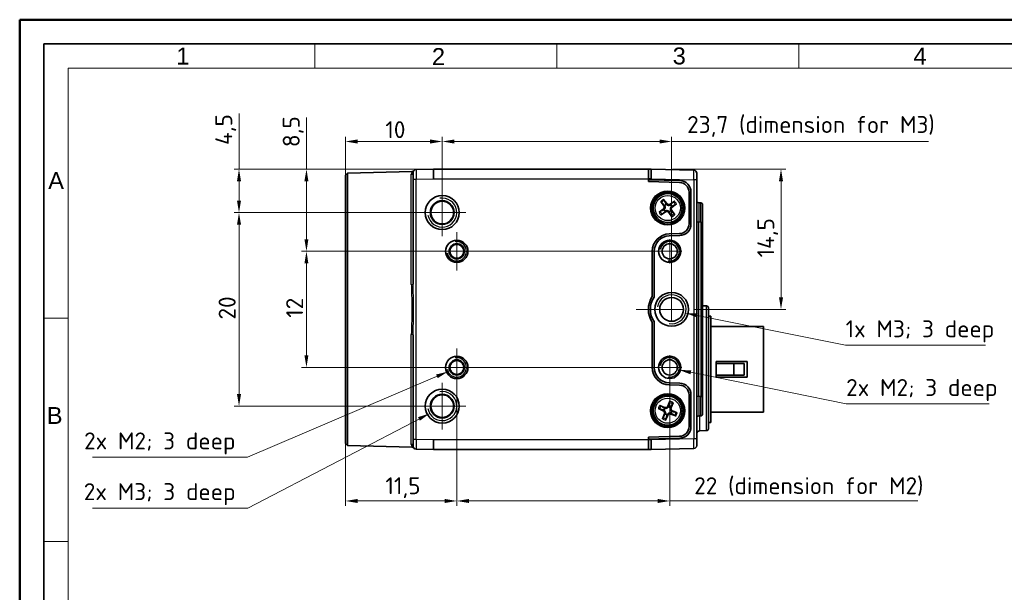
# Model space of a CAD drawing. Header units: millimetres. Extents: x 0 to 210, y 0 to 149.
# Tile 7 of 24: x 0 to 102, y 89 to 149. Entities that reach past the tile are written whole.
import ezdxf

# ---------------------------------------------------------------- set-up
doc = ezdxf.new("R2010")
doc.units = ezdxf.units.MM
doc.header["$LTSCALE"] = 0.5
doc.layers.get('0').update_dxf_attribs({"lineweight": 25})
for name, color, linetype, lineweight in [('001', 7, 'Continuous', 50), ('Bemaßung (ISO)', 7, 'Continuous', 18), ('Mittelpunktmarkierung (ISO)', 7, 'Continuous', 18), ('Sichtbar (ISO)', 7, 'Continuous', 35), ('Sichtbar schmal (ISO)', 7, 'Continuous', 25), ('Symbol (ISO)', 7, 'Continuous', 18)]:
    doc.layers.add(name, color=color, linetype=linetype, lineweight=lineweight)
doc.layers.add('Symbole(DIN)', color=3, linetype='Continuous', lineweight=25, true_color=0x00ff00)
doc.styles.add('Aktuell-DIN', font='arial.ttf')
doc.styles.add('Notiztext (DIN)', font='isocpeur.ttf')
doc.dimstyles.new('Standard (DIN)', dxfattribs={"dimscale": 0.5, "dimtxt": 3.5, "dimasz": 2.5, "dimexe": 1, "dimexo": 0, "dimgap": 0.7, "dimtad": 1, "dimtoh": 1, "dimrnd": 1e-08, "dimtxsty": 'Notiztext (DIN)', "dimcen": 0.09, "dimdle": 10, "dimclrd": 256, "dimclre": 256, "dimclrt": 256, "dimazin": 2, "dimtfac": 0.514286, "dimtdec": 4, "dimtmove": 0, "dimatfit": 3, "dimfxl": 1, "dimtolj": 1, "dimlwd": -1, "dimlwe": -1, "dimarcsym": 0})
doc.dimstyles.new('Standard (DIN)$7', dxfattribs={"dimscale": 0.5, "dimtxt": 3.5, "dimasz": 2.5, "dimexe": 1, "dimexo": 0, "dimgap": 0.7, "dimtad": 1, "dimtoh": 1, "dimrnd": 1e-08, "dimtxsty": 'Notiztext (DIN)', "dimcen": 0.09, "dimdle": 10, "dimclrd": 256, "dimclre": 256, "dimclrt": 256, "dimazin": 2, "dimtfac": 0.514286, "dimtdec": 4, "dimtmove": 0, "dimatfit": 3, "dimfxl": 1, "dimtolj": 1, "dimlwd": -1, "dimlwe": -1, "dimarcsym": 0})

# ---------------------------------------------------------------- blocks, each defined once
blk = doc.blocks.new('*D27')
at = {"layer": 'Bemaßung (ISO)', "transparency": 16777216}
for p, q in [((43.66, 128.56), (43.66, 136.41)), ((67.36, 119.81), (67.36, 136.41)), ((44.91, 135.91), (66.11, 135.91)), ((67.36, 135.91), (93.9, 135.91))]:
    blk.add_line(p, q, dxfattribs=at)
for points in [[(44.91, 136.12), (44.91, 135.7), (43.66, 135.91)], [(66.11, 136.12), (66.11, 135.7), (67.36, 135.91)]]:
    blk.add_solid(points, dxfattribs=at)
at = {"layer": 'Defpoints', "color": 0, "transparency": 16777216}
for p in [(67.36, 135.91), (43.66, 128.56), (67.36, 119.81)]:
    blk.add_point(p, dxfattribs=at)
at = {"layer": 'Bemaßung (ISO)', "transparency": 16777216, "insert": (68.96, 138.54), "char_height": 1.75, "attachment_point": 1, "style": 'Notiztext (DIN)'}
blk.add_mtext('\\A1;23,7{ (dimension for M3)}', dxfattribs=at)
blk = doc.blocks.new('*D28')
at = {"layer": 'Bemaßung (ISO)', "transparency": 16777216}
for p, q in [((22.66, 133.06), (22.66, 138.79)), ((42.76, 133.06), (22.16, 133.06)), ((22.66, 129.81), (22.66, 131.81)), ((43.66, 128.56), (22.16, 128.56))]:
    blk.add_line(p, q, dxfattribs=at)
for points in [[(22.45, 131.81), (22.87, 131.81), (22.66, 133.06)], [(22.45, 129.81), (22.87, 129.81), (22.66, 128.56)]]:
    blk.add_solid(points, dxfattribs=at)
at = {"layer": 'Defpoints', "color": 0, "transparency": 16777216}
for p in [(22.66, 133.06), (42.76, 133.06), (43.66, 128.56)]:
    blk.add_point(p, dxfattribs=at)
at = {"layer": 'Bemaßung (ISO)', "transparency": 16777216, "insert": (20.21, 135.55), "char_height": 1.75, "attachment_point": 1, "rotation": 90, "style": 'Notiztext (DIN)'}
blk.add_mtext('\\A1;4,5', dxfattribs=at)
blk = doc.blocks.new('*D29')
at = {"layer": 'Bemaßung (ISO)', "transparency": 16777216}
for p, q in [((43.66, 128.56), (22.16, 128.56)), ((22.66, 127.31), (22.66, 109.81)), ((43.66, 108.56), (22.16, 108.56))]:
    blk.add_line(p, q, dxfattribs=at)
for points in [[(22.45, 127.31), (22.87, 127.31), (22.66, 128.56)], [(22.45, 109.81), (22.87, 109.81), (22.66, 108.56)]]:
    blk.add_solid(points, dxfattribs=at)
at = {"layer": 'Defpoints', "color": 0, "transparency": 16777216}
for p in [(43.66, 128.56), (22.66, 108.56), (43.66, 108.56)]:
    blk.add_point(p, dxfattribs=at)
at = {"layer": 'Bemaßung (ISO)', "transparency": 16777216, "insert": (20.56, 117.51), "char_height": 1.75, "attachment_point": 1, "rotation": 90, "style": 'Notiztext (DIN)'}
blk.add_mtext('\\A1;20', dxfattribs=at)
blk = doc.blocks.new('*D30')
at = {"layer": 'Bemaßung (ISO)', "transparency": 16777216}
for p, q in [((64.11, 124.56), (29.13, 124.56)), ((29.63, 123.31), (29.63, 113.81)), ((65.36, 112.56), (29.13, 112.56))]:
    blk.add_line(p, q, dxfattribs=at)
for points in [[(29.42, 123.31), (29.83, 123.31), (29.63, 124.56)], [(29.42, 113.81), (29.83, 113.81), (29.63, 112.56)]]:
    blk.add_solid(points, dxfattribs=at)
at = {"layer": 'Defpoints', "color": 0, "transparency": 16777216}
for p in [(64.11, 124.56), (29.63, 112.56), (65.36, 112.56)]:
    blk.add_point(p, dxfattribs=at)
at = {"layer": 'Bemaßung (ISO)', "transparency": 16777216, "insert": (27.53, 117.69), "char_height": 1.75, "attachment_point": 1, "rotation": 90, "style": 'Notiztext (DIN)'}
blk.add_mtext('\\A1;12', dxfattribs=at)
blk = doc.blocks.new('*D31')
at = {"layer": 'Bemaßung (ISO)', "transparency": 16777216}
for p, q in [((29.63, 133.06), (29.63, 138.4)), ((42.76, 133.06), (29.13, 133.06)), ((29.63, 125.81), (29.63, 131.81)), ((45.16, 124.56), (29.13, 124.56))]:
    blk.add_line(p, q, dxfattribs=at)
for points in [[(29.42, 131.81), (29.83, 131.81), (29.63, 133.06)], [(29.42, 125.81), (29.83, 125.81), (29.63, 124.56)]]:
    blk.add_solid(points, dxfattribs=at)
at = {"layer": 'Defpoints', "color": 0, "transparency": 16777216}
for p in [(42.76, 133.06), (29.63, 124.56), (45.16, 124.56)]:
    blk.add_point(p, dxfattribs=at)
at = {"layer": 'Bemaßung (ISO)', "transparency": 16777216, "insert": (27.18, 135.33), "char_height": 1.75, "attachment_point": 1, "rotation": 90, "style": 'Notiztext (DIN)'}
blk.add_mtext('\\A1;8,5', dxfattribs=at)
blk = doc.blocks.new('*D32')
at = {"layer": 'Bemaßung (ISO)', "transparency": 16777216}
for p, q in [((33.66, 132.42), (33.66, 136.41)), ((43.66, 128.56), (43.66, 136.41)), ((42.41, 135.91), (34.91, 135.91))]:
    blk.add_line(p, q, dxfattribs=at)
for points in [[(34.91, 136.12), (34.91, 135.7), (33.66, 135.91)], [(42.41, 136.12), (42.41, 135.7), (43.66, 135.91)]]:
    blk.add_solid(points, dxfattribs=at)
at = {"layer": 'Defpoints', "color": 0, "transparency": 16777216}
for p in [(33.66, 135.91), (33.66, 132.42), (43.66, 128.56)]:
    blk.add_point(p, dxfattribs=at)
at = {"layer": 'Bemaßung (ISO)', "transparency": 16777216, "insert": (37.78, 138.01), "char_height": 1.75, "attachment_point": 1, "style": 'Notiztext (DIN)'}
blk.add_mtext('\\A1;10', dxfattribs=at)
blk = doc.blocks.new('*D33')
at = {"layer": 'Bemaßung (ISO)', "transparency": 16777216}
for p, q in [((67.46, 133.06), (79.16, 133.06)), ((78.66, 131.81), (78.66, 119.81)), ((69.66, 118.56), (79.16, 118.56))]:
    blk.add_line(p, q, dxfattribs=at)
for points in [[(78.45, 131.81), (78.87, 131.81), (78.66, 133.06)], [(78.45, 119.81), (78.87, 119.81), (78.66, 118.56)]]:
    blk.add_solid(points, dxfattribs=at)
at = {"layer": 'Defpoints', "color": 0, "transparency": 16777216}
for p in [(67.46, 133.06), (69.66, 118.56), (78.66, 118.56)]:
    blk.add_point(p, dxfattribs=at)
at = {"layer": 'Bemaßung (ISO)', "transparency": 16777216, "insert": (76.21, 123.93), "char_height": 1.75, "attachment_point": 1, "rotation": 90, "style": 'Notiztext (DIN)'}
blk.add_mtext('\\A1;14,5', dxfattribs=at)
blk = doc.blocks.new('*D34')
at = {"layer": 'Bemaßung (ISO)', "transparency": 16777216}
for p, q in [((45.16, 112.56), (45.16, 98.26)), ((33.66, 104.7), (33.66, 98.26)), ((34.91, 98.76), (43.91, 98.76))]:
    blk.add_line(p, q, dxfattribs=at)
for points in [[(34.91, 98.97), (34.91, 98.55), (33.66, 98.76)], [(43.91, 98.97), (43.91, 98.55), (45.16, 98.76)]]:
    blk.add_solid(points, dxfattribs=at)
at = {"layer": 'Defpoints', "color": 0, "transparency": 16777216}
for p in [(45.16, 112.56), (33.66, 104.7), (45.16, 98.76)]:
    blk.add_point(p, dxfattribs=at)
at = {"layer": 'Bemaßung (ISO)', "transparency": 16777216, "insert": (37.79, 101.21), "char_height": 1.75, "attachment_point": 1, "style": 'Notiztext (DIN)'}
blk.add_mtext('\\A1;11,5', dxfattribs=at)
blk = doc.blocks.new('*D35')
at = {"layer": 'Bemaßung (ISO)', "transparency": 16777216}
for p, q in [((45.16, 112.56), (45.16, 98.26)), ((67.16, 111.31), (67.16, 98.26)), ((46.41, 98.76), (65.91, 98.76)), ((67.16, 98.76), (92.79, 98.76))]:
    blk.add_line(p, q, dxfattribs=at)
for points in [[(46.41, 98.97), (46.41, 98.55), (45.16, 98.76)], [(65.91, 98.97), (65.91, 98.55), (67.16, 98.76)]]:
    blk.add_solid(points, dxfattribs=at)
at = {"layer": 'Defpoints', "color": 0, "transparency": 16777216}
for p in [(45.16, 112.56), (67.16, 111.31), (45.16, 98.76)]:
    blk.add_point(p, dxfattribs=at)
at = {"layer": 'Bemaßung (ISO)', "transparency": 16777216, "insert": (69.69, 101.21), "char_height": 1.75, "attachment_point": 1, "style": 'Notiztext (DIN)'}
blk.add_mtext('\\A1;22{ (dimension for M2)}', dxfattribs=at)
blk = doc.blocks.new('Ränder Basler-A3')
at = {"layer": '001'}
for p, q in [((0, 0), (0, 297)), ((0, 297), (420, 297))]:
    blk.add_line(p, q, dxfattribs=at)
at = {"layer": '001', "color": 7, "linetype": 'Continuous', "lineweight": 35}
for p, q in [((5, 292), (415, 292)), ((5, 5), (5, 292))]:
    blk.add_line(p, q, dxfattribs=at)
at = {"layer": '001', "color": 7, "linetype": 'Continuous', "lineweight": 18}
for p, q in [((61, 292), (61, 287)), ((111, 292), (111, 287)), ((161, 292), (161, 287)), ((10, 287), (410, 287)), ((10, 10), (10, 287)), ((10, 235.33), (5, 235.33)), ((10, 189.16), (5, 189.16))]:
    blk.add_line(p, q, dxfattribs=at)
at = {"layer": 'Symbole(DIN)', "color": 250, "true_color": 0x3f3f3f, "char_height": 3.5, "attachment_point": 4, "style": 'Aktuell-DIN'}
for s, insert in [('\\fArial|b0|i0;1', (32.36, 289.48)), ('\\fArial|b0|i0;2', (85.18, 289.38)), ('\\fArial|b0|i0;3', (134.93, 289.48)), ('\\fArial|b0|i0;4', (184.68, 289.48)), ('\\fArial|b0|i0;A', (5.89, 263.74)), ('\\fArial|b0|i0;B', (5.59, 215.19))]:
    blk.add_mtext(s, dxfattribs=dict(at, insert=insert))

msp = doc.modelspace()

# ---------------------------------------------------------------- linework, layer by layer
at = {"layer": 'Mittelpunktmarkierung (ISO)'}
for p, q in [((43.659, 130.985), (43.659, 126.139)), ((46.082, 128.562), (41.236, 128.562)), ((45.159, 126.532), (45.159, 122.591)), ((67.159, 125.812), (67.159, 123.312)), ((47.13, 124.562), (43.189, 124.562)), ((68.409, 124.562), (64.109, 124.562)), ((67.359, 119.812), (67.359, 117.312)), ((68.609, 118.562), (63.709, 118.562)), ((45.159, 114.532), (45.159, 110.591)), ((67.159, 113.812), (67.159, 111.312)), ((47.13, 112.562), (43.189, 112.562)), ((68.409, 112.562), (64.109, 112.562)), ((43.659, 110.985), (43.659, 106.139)), ((46.082, 108.562), (41.236, 108.562))]:
    msp.add_line(p, q, dxfattribs=at)
at = {"layer": 'Sichtbar (ISO)'}
for p, q in [((33.659, 132.424), (33.859, 132.629)), ((33.659, 104.7), (33.659, 132.424)), ((33.859, 132.629), (40.557, 132.804)), ((33.859, 132.629), (33.859, 104.495)), ((40.659, 132.014), (40.659, 132.715)), ((42.759, 133.062), (40.951, 133.015)), ((42.759, 133.062), (42.772, 132.062)), ((64.959, 133.062), (42.759, 133.062)), ((64.959, 133.062), (64.959, 132.062)), ((64.959, 133.054), (65.259, 133.054)), ((65.246, 132.054), (65.259, 133.054)), ((69.667, 132.939), (65.259, 133.054)), ((69.959, 132.639), (69.959, 131.938)), ((40.659, 132.014), (40.659, 121.183)), ((64.959, 131.762), (64.959, 132.062)), ((64.959, 131.962), (68.191, 131.877)), ((68.185, 131.677), (64.959, 131.762)), ((69.959, 105.185), (69.959, 131.938)), ((69.159, 127.389), (69.159, 130.678)), ((69.359, 130.678), (69.359, 127.389)), ((66.241, 129.719), (66.553, 129.274)), ((66.856, 129.494), (66.529, 129.928)), ((67.645, 129.752), (67.199, 129.44)), ((67.42, 129.136), (67.854, 129.463)), ((70.364, 129.567), (70.154, 129.573)), ((70.559, 129.367), (70.559, 127.562)), ((66.498, 128.931), (66.064, 128.604)), ((66.274, 128.315), (66.719, 128.627)), ((67.062, 128.572), (67.389, 128.138)), ((67.678, 128.348), (67.366, 128.793)), ((70.559, 109.562), (70.559, 127.562)), ((67.112, 126.361), (68.185, 126.389)), ((68.191, 126.189), (67.117, 126.161)), ((65.359, 119.889), (65.359, 124.562)), ((65.559, 124.562), (65.559, 119.827)), ((70.964, 118.926), (70.559, 118.937)), ((71.159, 118.726), (71.159, 106.227)), ((65.359, 112.562), (65.359, 117.235)), ((65.559, 117.297), (65.559, 112.562)), ((71.159, 117.857), (71.409, 117.857)), ((71.409, 117.857), (71.409, 106.857)), ((71.409, 116.782), (76.859, 116.782)), ((76.859, 116.782), (76.859, 107.932)), ((40.659, 115.941), (40.659, 105.109)), ((71.959, 113.157), (71.959, 111.557)), ((71.959, 113.157), (75.159, 113.157)), ((73.78, 112.957), (71.959, 112.957)), ((73.78, 112.957), (74.859, 112.957)), ((73.78, 111.757), (73.78, 112.957)), ((74.859, 112.957), (74.859, 111.757)), ((75.159, 111.557), (75.159, 113.157)), ((67.117, 110.962), (68.191, 110.934)), ((71.959, 111.757), (73.78, 111.757)), ((75.159, 111.557), (71.959, 111.557)), ((74.859, 111.757), (73.78, 111.757)), ((68.185, 110.734), (67.112, 110.763)), ((67.18, 109.058), (66.957, 108.563)), ((67.303, 108.415), (67.508, 108.918)), ((69.159, 106.446), (69.159, 109.735)), ((69.359, 109.735), (69.359, 106.446)), ((70.559, 109.562), (70.559, 107.757)), ((65.991, 108.311), (66.487, 108.089)), ((66.635, 108.434), (66.132, 108.639)), ((67.927, 107.869), (67.432, 108.092)), ((71.409, 107.932), (76.859, 107.932)), ((66.616, 107.766), (66.41, 107.263)), ((66.738, 107.123), (66.961, 107.618)), ((67.284, 107.747), (67.787, 107.542)), ((70.364, 107.557), (70.154, 107.551)), ((71.159, 106.857), (71.409, 106.857)), ((70.964, 106.028), (70.251, 106.009)), ((40.659, 104.409), (40.659, 105.109)), ((42.759, 104.062), (42.772, 105.062)), ((64.959, 105.362), (68.185, 105.446)), ((64.959, 105.062), (64.959, 105.362)), ((68.191, 105.247), (64.959, 105.162)), ((64.959, 105.062), (64.959, 104.062)), ((65.259, 104.07), (65.246, 105.07)), ((69.959, 105.185), (69.959, 104.485)), ((33.659, 104.7), (33.859, 104.495)), ((33.859, 104.495), (40.557, 104.32)), ((40.951, 104.109), (42.759, 104.062)), ((42.759, 104.062), (64.959, 104.062)), ((64.959, 104.07), (65.259, 104.07)), ((65.259, 104.07), (69.667, 104.185))]:
    msp.add_line(p, q, dxfattribs=at)
for centre, radius in [((43.659, 128.562), 1.756), ((66.959, 129.033), 1.65), ((66.959, 129.033), 1.5), ((43.659, 128.562), 1.229), ((43.659, 128.562), 1.181), ((43.659, 128.562), 1.173), ((45.159, 124.562), 1.154), ((45.159, 124.562), 0.784), ((45.159, 124.562), 0.729), ((45.159, 124.562), 0.72), ((67.159, 124.562), 1.15), ((67.159, 124.562), 0.784), ((67.359, 118.562), 1.75), ((67.359, 118.562), 1.23), ((45.159, 112.562), 1.154), ((45.159, 112.562), 0.784), ((45.159, 112.562), 0.729), ((45.159, 112.562), 0.72), ((67.159, 112.562), 1.15), ((67.159, 112.562), 0.784), ((43.659, 108.562), 1.756), ((43.659, 108.562), 1.229), ((43.659, 108.562), 1.181), ((43.659, 108.562), 1.173), ((66.959, 108.09), 1.65), ((66.959, 108.09), 1.5)]:
    msp.add_circle(centre, radius, dxfattribs=at)
for centre, radius, start, end in [((40.552, 133.004), 0.2, 271.5, 324.62028), ((40.959, 132.715), 0.3, 91.5, 180), ((69.659, 132.639), 0.3, 0, 88.5), ((68.159, 130.678), 1, 0, 88.5), ((68.159, 130.678), 1.2, 0, 88.5), ((66.348, 129.13), 0.25, 307.00233, 35.00233), ((66.959, 129.033), 0.405, 111.1021, 140.90255), ((67.056, 129.645), 0.25, 217.00233, 305.00233), ((66.959, 129.033), 0.405, 21.1021, 50.90255), ((70.159, 129.772), 0.2, 180, 268.5), ((70.359, 129.367), 0.2, 0, 88.5), ((66.959, 129.033), 0.405, 201.1021, 230.90255), ((66.862, 128.422), 0.25, 37.00233, 125.00233), ((66.959, 129.033), 0.405, 291.1021, 320.90255), ((67.571, 128.937), 0.25, 127.00233, 215.00233), ((68.159, 127.389), 1, 271.5, 0), ((68.159, 127.389), 1.2, 271.5, 0), ((67.159, 124.562), 1.8, 91.5, 180), ((67.159, 124.562), 1.6, 91.5, 180), ((67.359, 118.562), 2.4, 146.44269, 213.55731), ((67.359, 118.562), 2.2, 144.9032, 215.0968), ((70.959, 118.726), 0.2, 0, 88.5), ((67.159, 112.562), 1.8, 180, 268.5), ((67.159, 112.562), 1.6, 180, 268.5), ((68.159, 109.735), 1.2, 0, 88.5), ((68.159, 109.735), 1, 0, 88.5), ((66.384, 107.861), 0.25, 337.7885, 65.7885), ((66.959, 108.09), 0.405, 141.88828, 171.68873), ((66.729, 108.665), 0.25, 247.7885, 335.7885), ((66.959, 108.09), 0.405, 51.88828, 81.68873), ((66.959, 108.09), 0.405, 321.88828, 351.68873), ((67.534, 108.32), 0.25, 157.7885, 245.7885), ((66.959, 108.09), 0.405, 231.88828, 261.68873), ((67.189, 107.516), 0.25, 67.7885, 155.7885), ((70.159, 107.351), 0.2, 91.5, 180), ((70.359, 107.757), 0.2, 271.5, 0), ((68.159, 106.446), 1, 271.5, 0), ((68.159, 106.446), 1.2, 271.5, 0), ((70.259, 105.709), 0.3, 91.5, 180), ((70.959, 106.227), 0.2, 271.5, 0), ((40.552, 104.12), 0.2, 35.37972, 88.5), ((40.959, 104.409), 0.3, 180, 268.5), ((69.659, 104.485), 0.3, 271.5, 0)]:
    msp.add_arc(centre, radius, start, end, dxfattribs=at)
for points, knots in [([(66.325, 129.612), (66.32, 129.617), (66.313, 129.624), (66.297, 129.643), (66.286, 129.657), (66.265, 129.685), (66.252, 129.703), (66.241, 129.719)], [0.051463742, 0.051463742, 0.051463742, 0.051463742, 0.055957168, 0.055957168, 0.061561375, 0.061561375, 0.067258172, 0.067258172, 0.067258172, 0.067258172]), ([(66.529, 129.928), (66.541, 129.913), (66.554, 129.895), (66.574, 129.867), (66.584, 129.851), (66.597, 129.831), (66.602, 129.822), (66.605, 129.816)], [0.022558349, 0.022558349, 0.022558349, 0.022558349, 0.028255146, 0.028255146, 0.033859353, 0.033859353, 0.038352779, 0.038352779, 0.038352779, 0.038352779]), ([(66.645, 129.289), (66.657, 129.269), (66.666, 129.248), (66.681, 129.205), (66.686, 129.18), (66.691, 129.128), (66.69, 129.101), (66.682, 129.052), (66.675, 129.026), (66.654, 128.978), (66.641, 128.956), (66.614, 128.92), (66.599, 128.903), (66.581, 128.888)], [0.153516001, 0.153516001, 0.153516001, 0.153516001, 0.16064868, 0.16064868, 0.168176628, 0.168176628, 0.175704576, 0.175704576, 0.183232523, 0.183232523, 0.190760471, 0.190760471, 0.197893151, 0.197893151, 0.197893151, 0.197893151]), ([(67.215, 129.348), (67.195, 129.336), (67.174, 129.326), (67.131, 129.312), (67.106, 129.306), (67.054, 129.301), (67.027, 129.302), (66.978, 129.31), (66.952, 129.318), (66.904, 129.338), (66.882, 129.352), (66.846, 129.378), (66.829, 129.394), (66.813, 129.411)], [0.153516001, 0.153516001, 0.153516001, 0.153516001, 0.16064868, 0.16064868, 0.168176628, 0.168176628, 0.175704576, 0.175704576, 0.183232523, 0.183232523, 0.190760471, 0.190760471, 0.197893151, 0.197893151, 0.197893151, 0.197893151]), ([(67.538, 129.668), (67.543, 129.673), (67.55, 129.68), (67.568, 129.695), (67.583, 129.707), (67.611, 129.728), (67.629, 129.741), (67.645, 129.752)], [0.051463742, 0.051463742, 0.051463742, 0.051463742, 0.055957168, 0.055957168, 0.061561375, 0.061561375, 0.067258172, 0.067258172, 0.067258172, 0.067258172]), ([(67.854, 129.463), (67.839, 129.452), (67.821, 129.439), (67.792, 129.419), (67.777, 129.408), (67.757, 129.396), (67.748, 129.391), (67.741, 129.387)], [0.022558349, 0.022558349, 0.022558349, 0.022558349, 0.028255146, 0.028255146, 0.033859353, 0.033859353, 0.038352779, 0.038352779, 0.038352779, 0.038352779]), ([(66.064, 128.604), (66.079, 128.615), (66.098, 128.628), (66.126, 128.648), (66.142, 128.658), (66.162, 128.671), (66.171, 128.676), (66.177, 128.679)], [0.022558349, 0.022558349, 0.022558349, 0.022558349, 0.028255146, 0.028255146, 0.033859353, 0.033859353, 0.038352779, 0.038352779, 0.038352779, 0.038352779]), ([(66.381, 128.399), (66.376, 128.394), (66.368, 128.387), (66.35, 128.372), (66.335, 128.36), (66.308, 128.339), (66.289, 128.326), (66.274, 128.315)], [0.051463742, 0.051463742, 0.051463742, 0.051463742, 0.055957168, 0.055957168, 0.061561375, 0.061561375, 0.067258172, 0.067258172, 0.067258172, 0.067258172]), ([(66.704, 128.719), (66.724, 128.731), (66.745, 128.74), (66.787, 128.755), (66.812, 128.761), (66.864, 128.765), (66.891, 128.764), (66.941, 128.757), (66.967, 128.749), (67.015, 128.728), (67.037, 128.715), (67.073, 128.688), (67.09, 128.673), (67.105, 128.656)], [0.153516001, 0.153516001, 0.153516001, 0.153516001, 0.16064868, 0.16064868, 0.168176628, 0.168176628, 0.175704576, 0.175704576, 0.183232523, 0.183232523, 0.190760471, 0.190760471, 0.197893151, 0.197893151, 0.197893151, 0.197893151]), ([(67.274, 128.778), (67.262, 128.798), (67.252, 128.819), (67.238, 128.861), (67.232, 128.886), (67.227, 128.938), (67.228, 128.965), (67.236, 129.015), (67.243, 129.041), (67.264, 129.089), (67.277, 129.111), (67.304, 129.147), (67.32, 129.164), (67.337, 129.179)], [0.153516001, 0.153516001, 0.153516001, 0.153516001, 0.16064868, 0.16064868, 0.168176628, 0.168176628, 0.175704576, 0.175704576, 0.183232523, 0.183232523, 0.190760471, 0.190760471, 0.197893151, 0.197893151, 0.197893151, 0.197893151]), ([(67.389, 128.138), (67.378, 128.154), (67.364, 128.172), (67.345, 128.2), (67.334, 128.216), (67.322, 128.236), (67.316, 128.245), (67.313, 128.251)], [0.022558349, 0.022558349, 0.022558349, 0.022558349, 0.028255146, 0.028255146, 0.033859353, 0.033859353, 0.038352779, 0.038352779, 0.038352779, 0.038352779]), ([(67.594, 128.455), (67.599, 128.45), (67.606, 128.442), (67.621, 128.424), (67.633, 128.41), (67.654, 128.382), (67.667, 128.364), (67.678, 128.348)], [0.051463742, 0.051463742, 0.051463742, 0.051463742, 0.055957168, 0.055957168, 0.061561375, 0.061561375, 0.067258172, 0.067258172, 0.067258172, 0.067258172]), ([(67.131, 108.932), (67.133, 108.938), (67.136, 108.948), (67.144, 108.971), (67.151, 108.988), (67.164, 109.02), (67.172, 109.041), (67.18, 109.058)], [0.051463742, 0.051463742, 0.051463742, 0.051463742, 0.055957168, 0.055957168, 0.061561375, 0.061561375, 0.067258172, 0.067258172, 0.067258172, 0.067258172]), ([(67.508, 108.918), (67.501, 108.9), (67.492, 108.88), (67.478, 108.848), (67.47, 108.831), (67.459, 108.81), (67.454, 108.801), (67.45, 108.795)], [0.022558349, 0.022558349, 0.022558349, 0.022558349, 0.028255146, 0.028255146, 0.033859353, 0.033859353, 0.038352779, 0.038352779, 0.038352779, 0.038352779]), ([(66.118, 108.262), (66.111, 108.264), (66.101, 108.267), (66.079, 108.275), (66.061, 108.282), (66.029, 108.295), (66.009, 108.304), (65.991, 108.311)], [0.051463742, 0.051463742, 0.051463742, 0.051463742, 0.055957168, 0.055957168, 0.061561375, 0.061561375, 0.067258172, 0.067258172, 0.067258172, 0.067258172]), ([(66.132, 108.639), (66.149, 108.632), (66.17, 108.623), (66.202, 108.609), (66.219, 108.601), (66.24, 108.59), (66.249, 108.585), (66.255, 108.581)], [0.022558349, 0.022558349, 0.022558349, 0.022558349, 0.028255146, 0.028255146, 0.033859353, 0.033859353, 0.038352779, 0.038352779, 0.038352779, 0.038352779]), ([(66.558, 108.149), (66.579, 108.138), (66.598, 108.125), (66.632, 108.096), (66.65, 108.077), (66.68, 108.035), (66.693, 108.011), (66.712, 107.965), (66.719, 107.939), (66.726, 107.887), (66.726, 107.861), (66.721, 107.816), (66.716, 107.794), (66.709, 107.772)], [0.153516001, 0.153516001, 0.153516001, 0.153516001, 0.16064868, 0.16064868, 0.168176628, 0.168176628, 0.175704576, 0.175704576, 0.183232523, 0.183232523, 0.190760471, 0.190760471, 0.197893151, 0.197893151, 0.197893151, 0.197893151]), ([(67.018, 108.491), (67.007, 108.471), (66.994, 108.452), (66.964, 108.418), (66.946, 108.4), (66.904, 108.369), (66.88, 108.356), (66.833, 108.338), (66.807, 108.331), (66.756, 108.324), (66.73, 108.324), (66.685, 108.329), (66.662, 108.333), (66.641, 108.34)], [0.153516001, 0.153516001, 0.153516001, 0.153516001, 0.16064868, 0.16064868, 0.168176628, 0.168176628, 0.175704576, 0.175704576, 0.183232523, 0.183232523, 0.190760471, 0.190760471, 0.197893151, 0.197893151, 0.197893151, 0.197893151]), ([(66.901, 107.69), (66.912, 107.71), (66.925, 107.729), (66.954, 107.763), (66.973, 107.781), (67.015, 107.812), (67.038, 107.825), (67.085, 107.843), (67.111, 107.85), (67.163, 107.857), (67.189, 107.857), (67.233, 107.852), (67.256, 107.848), (67.278, 107.84)], [0.153516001, 0.153516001, 0.153516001, 0.153516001, 0.16064868, 0.16064868, 0.168176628, 0.168176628, 0.175704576, 0.175704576, 0.183232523, 0.183232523, 0.190760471, 0.190760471, 0.197893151, 0.197893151, 0.197893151, 0.197893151]), ([(67.36, 108.032), (67.34, 108.043), (67.321, 108.056), (67.287, 108.085), (67.269, 108.104), (67.238, 108.146), (67.225, 108.17), (67.206, 108.216), (67.2, 108.242), (67.193, 108.294), (67.193, 108.32), (67.198, 108.365), (67.202, 108.387), (67.209, 108.409)], [0.153516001, 0.153516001, 0.153516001, 0.153516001, 0.16064868, 0.16064868, 0.168176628, 0.168176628, 0.175704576, 0.175704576, 0.183232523, 0.183232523, 0.190760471, 0.190760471, 0.197893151, 0.197893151, 0.197893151, 0.197893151]), ([(67.8, 107.918), (67.807, 107.917), (67.817, 107.914), (67.84, 107.906), (67.857, 107.899), (67.889, 107.886), (67.91, 107.877), (67.927, 107.869)], [0.051463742, 0.051463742, 0.051463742, 0.051463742, 0.055957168, 0.055957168, 0.061561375, 0.061561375, 0.067258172, 0.067258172, 0.067258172, 0.067258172]), ([(66.41, 107.263), (66.418, 107.281), (66.426, 107.301), (66.441, 107.333), (66.449, 107.35), (66.46, 107.371), (66.465, 107.38), (66.468, 107.386)], [0.022558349, 0.022558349, 0.022558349, 0.022558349, 0.028255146, 0.028255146, 0.033859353, 0.033859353, 0.038352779, 0.038352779, 0.038352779, 0.038352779]), ([(66.787, 107.249), (66.786, 107.242), (66.782, 107.233), (66.775, 107.21), (66.768, 107.193), (66.755, 107.16), (66.746, 107.14), (66.738, 107.123)], [0.051463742, 0.051463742, 0.051463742, 0.051463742, 0.055957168, 0.055957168, 0.061561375, 0.061561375, 0.067258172, 0.067258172, 0.067258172, 0.067258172]), ([(67.787, 107.542), (67.769, 107.549), (67.748, 107.558), (67.717, 107.572), (67.7, 107.58), (67.679, 107.591), (67.67, 107.596), (67.664, 107.6)], [0.022558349, 0.022558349, 0.022558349, 0.022558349, 0.028255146, 0.028255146, 0.033859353, 0.033859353, 0.038352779, 0.038352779, 0.038352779, 0.038352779])]:
    msp.add_open_spline(points, degree=3, knots=knots, dxfattribs=at)
for points, weights in [([(66.325, 129.612), (66.518, 129.419), (66.618, 129.319)], [1.00901411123, 1.06990208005, 1.01764658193]), ([(66.793, 129.446), (66.729, 129.572), (66.605, 129.816)], [1.01764658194, 1.06990208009, 1.00901411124]), ([(67.538, 129.668), (67.345, 129.474), (67.245, 129.375)], [1.00901411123, 1.06990208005, 1.01764658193]), ([(67.372, 129.2), (67.498, 129.264), (67.741, 129.387)], [1.01723264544, 1.06967031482, 1.00898742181]), ([(66.546, 128.867), (66.421, 128.803), (66.177, 128.679)], [1.01764658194, 1.06990208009, 1.00901411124]), ([(66.381, 128.399), (66.574, 128.592), (66.673, 128.692)], [1.00901411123, 1.06990208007, 1.01764658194]), ([(67.126, 128.62), (67.19, 128.495), (67.313, 128.251)], [1.01764658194, 1.06990208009, 1.00901411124]), ([(67.594, 128.455), (67.4, 128.648), (67.301, 128.747)], [1.00898742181, 1.06967031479, 1.01723264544]), ([(67.131, 108.932), (67.065, 108.667), (67.03, 108.53)], [1.00901411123, 1.06990208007, 1.01764658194]), ([(66.118, 108.262), (66.383, 108.196), (66.52, 108.161)], [1.00898742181, 1.06967031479, 1.01723264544]), ([(66.605, 108.36), (66.486, 108.435), (66.255, 108.581)], [1.01764658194, 1.06990208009, 1.00901411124]), ([(67.229, 108.445), (67.304, 108.564), (67.45, 108.795)], [1.01764658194, 1.06990208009, 1.00901411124]), ([(67.8, 107.918), (67.535, 107.985), (67.399, 108.019)], [1.00901411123, 1.06990208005, 1.01764658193]), ([(66.69, 107.736), (66.614, 107.617), (66.468, 107.386)], [1.01723264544, 1.06967031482, 1.00898742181]), ([(66.787, 107.249), (66.854, 107.514), (66.888, 107.651)], [1.00901411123, 1.06990208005, 1.01764658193]), ([(67.314, 107.821), (67.433, 107.746), (67.664, 107.6)], [1.01764658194, 1.06990208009, 1.00901411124])]:
    msp.add_rational_spline(points, weights, degree=2, dxfattribs=at)
for points in [[(66.618, 129.319), (66.627, 129.31), (66.636, 129.3), (66.645, 129.289)], [(66.813, 129.411), (66.806, 129.423), (66.799, 129.435), (66.793, 129.446)], [(67.245, 129.375), (67.236, 129.365), (67.226, 129.356), (67.215, 129.348)], [(67.337, 129.179), (67.349, 129.187), (67.36, 129.194), (67.372, 129.2)], [(66.581, 128.888), (66.57, 128.88), (66.558, 128.873), (66.546, 128.867)], [(66.673, 128.692), (66.683, 128.701), (66.693, 128.71), (66.704, 128.719)], [(67.105, 128.656), (67.113, 128.644), (67.12, 128.632), (67.126, 128.62)], [(67.301, 128.747), (67.291, 128.757), (67.282, 128.767), (67.274, 128.778)], [(66.52, 108.161), (66.532, 108.158), (66.545, 108.154), (66.558, 108.149)], [(66.641, 108.34), (66.628, 108.346), (66.616, 108.353), (66.605, 108.36)], [(67.03, 108.53), (67.027, 108.517), (67.023, 108.504), (67.018, 108.491)], [(67.209, 108.409), (67.215, 108.422), (67.222, 108.434), (67.229, 108.445)], [(67.278, 107.84), (67.291, 107.835), (67.303, 107.828), (67.314, 107.821)], [(67.399, 108.019), (67.386, 108.023), (67.373, 108.027), (67.36, 108.032)], [(66.709, 107.772), (66.703, 107.759), (66.697, 107.747), (66.69, 107.736)], [(66.888, 107.651), (66.892, 107.664), (66.896, 107.677), (66.901, 107.69)]]:
    msp.add_open_spline(points, degree=3, dxfattribs=at)
at = {"layer": 'Sichtbar schmal (ISO)'}
for p, q in [((40.464, 121.146), (40.464, 132.519)), ((40.951, 133.015), (40.959, 132.014)), ((69.659, 131.938), (69.667, 132.939)), ((40.659, 132.014), (40.959, 132.014)), ((40.959, 132.014), (42.772, 132.062)), ((40.959, 105.109), (40.959, 132.014)), ((42.772, 132.062), (64.959, 132.062)), ((65.246, 132.054), (64.959, 132.054)), ((65.246, 132.054), (69.659, 131.938)), ((69.959, 131.938), (69.659, 131.938)), ((69.659, 131.938), (69.659, 105.185)), ((66.553, 129.274), (66.618, 129.319)), ((66.856, 129.494), (66.793, 129.446)), ((67.199, 129.44), (67.245, 129.375)), ((67.42, 129.136), (67.372, 129.2)), ((70.154, 129.573), (70.154, 127.562)), ((70.364, 127.562), (70.364, 129.567)), ((66.498, 128.931), (66.546, 128.867)), ((66.719, 128.627), (66.673, 128.692)), ((67.062, 128.572), (67.126, 128.62)), ((67.366, 128.793), (67.301, 128.747)), ((70.154, 127.562), (69.959, 127.562)), ((70.154, 109.562), (70.154, 127.562)), ((70.364, 127.562), (70.154, 127.562)), ((70.364, 127.562), (70.559, 127.562)), ((70.364, 127.562), (70.364, 109.562)), ((70.964, 106.028), (70.964, 118.926)), ((40.464, 104.605), (40.464, 115.977)), ((70.154, 109.562), (69.959, 109.562)), ((70.154, 109.562), (70.154, 107.551)), ((70.364, 109.562), (70.154, 109.562)), ((70.364, 109.562), (70.559, 109.562)), ((70.364, 107.557), (70.364, 109.562)), ((66.487, 108.089), (66.52, 108.161)), ((66.635, 108.434), (66.605, 108.36)), ((66.957, 108.563), (67.03, 108.53)), ((67.303, 108.415), (67.229, 108.445)), ((67.432, 108.092), (67.399, 108.019)), ((66.616, 107.766), (66.69, 107.736)), ((66.961, 107.618), (66.888, 107.651)), ((67.284, 107.747), (67.314, 107.821)), ((70.251, 107.554), (70.251, 106.009)), ((40.959, 105.109), (40.659, 105.109)), ((40.959, 105.109), (40.951, 104.109)), ((42.772, 105.062), (40.959, 105.109)), ((64.959, 105.062), (42.772, 105.062)), ((65.246, 105.07), (64.959, 105.07)), ((69.659, 105.185), (65.246, 105.07)), ((69.959, 105.185), (69.659, 105.185)), ((69.667, 104.185), (69.659, 105.185))]:
    msp.add_line(p, q, dxfattribs=at)
for centre, radius in [((66.959, 129.033), 1.771), ((66.959, 129.033), 1.671), ((66.959, 129.033), 1.3), ((66.959, 108.09), 1.771), ((66.959, 108.09), 1.671), ((66.959, 108.09), 1.3)]:
    msp.add_circle(centre, radius, dxfattribs=at)
for centre, radius, start, end in [((43.659, 128.562), 1.5, 190, 100), ((66.959, 129.033), 0.993, 115.65391, 136.35074), ((66.959, 129.033), 0.859, 114.34757, 137.65708), ((66.959, 129.033), 0.859, 24.34757, 47.65708), ((66.959, 129.033), 0.993, 25.65391, 46.35074), ((66.959, 129.033), 0.993, 205.65391, 226.35074), ((66.959, 129.033), 0.859, 204.34757, 227.65708), ((66.959, 129.033), 0.859, 294.34757, 317.65708), ((66.959, 129.033), 0.993, 295.65391, 316.35074), ((45.159, 124.562), 1, 190, 100), ((67.159, 124.562), 1, 260, 170), ((67.359, 118.562), 1.5, 260, 170), ((45.159, 112.562), 1, 190, 100), ((67.159, 112.562), 1, 260, 170), ((43.659, 108.562), 1.5, 190, 100), ((66.959, 108.09), 0.859, 55.13375, 78.44326), ((66.959, 108.09), 0.993, 56.44009, 77.13692), ((66.959, 108.09), 0.993, 146.44009, 167.13692), ((66.959, 108.09), 0.859, 145.13375, 168.44326), ((66.959, 108.09), 0.859, 325.13375, 348.44326), ((66.959, 108.09), 0.993, 326.44009, 347.13692), ((66.959, 108.09), 0.993, 236.44009, 257.13692), ((66.959, 108.09), 0.859, 235.13375, 258.44326)]:
    msp.add_arc(centre, radius, start, end, dxfattribs=at)
for centre, ratio, start_param, end_param in [((40.459, 132.715), 0.980119, 4.7385689, 6.2831853), ((40.459, 121.183), 0.1815033, 4.7385689, 6.2831853), ((40.459, 115.941), 0.1815033, 0, 1.5446164), ((40.459, 104.409), 0.980119, 0, 1.5446164)]:
    msp.add_ellipse(centre, major_axis=(0.2, 0), ratio=ratio, start_param=start_param, end_param=end_param, dxfattribs=at)
for points, knots in [([(40.555, 132.804), (40.555, 132.804), (40.548, 132.792), (40.518, 132.742), (40.496, 132.7), (40.471, 132.607), (40.464, 132.566), (40.464, 132.519)], [-0.28848364, -0.28848364, -0.28848364, -0.28848364, -0.18753622, -0.18753622, -0.07212932, -0.07212932, 0, 0, 0, 0]), ([(40.464, 121.146), (40.464, 120.933), (40.469, 120.72), (40.486, 120.161), (40.501, 119.817), (40.528, 118.918), (40.531, 118.362), (40.499, 117.194), (40.464, 116.582), (40.464, 115.977)], [-0.52716057, -0.52716057, -0.52716057, -0.52716057, -0.4612655, -0.4612655, -0.35583338, -0.35583338, -0.187142, -0.187142, 0, 0, 0, 0]), ([(40.659, 115.941), (40.659, 116.554), (40.68, 117.175), (40.699, 118.359), (40.698, 118.923), (40.681, 119.834), (40.672, 120.184), (40.662, 120.75), (40.659, 120.967), (40.659, 121.183)], [0, 0, 0, 0, 0.187142, 0.187142, 0.35583338, 0.35583338, 0.4612655, 0.4612655, 0.52716057, 0.52716057, 0.52716057, 0.52716057]), ([(40.464, 104.605), (40.464, 104.558), (40.471, 104.517), (40.496, 104.424), (40.518, 104.382), (40.548, 104.331), (40.555, 104.32), (40.555, 104.32)], [-0.57703452, -0.57703452, -0.57703452, -0.57703452, -0.50490521, -0.50490521, -0.3894983, -0.3894983, -0.28855088, -0.28855088, -0.28855088, -0.28855088])]:
    msp.add_open_spline(points, degree=3, knots=knots, dxfattribs=at)

# ---------------------------------------------------------------- block references
at = {"xscale": 0.5, "yscale": 0.5, "zscale": 0.5}
msp.add_blockref('Ränder Basler-A3', (0, 0), dxfattribs=at)

# ---------------------------------------------------------------- texts
at = {"layer": 'Symbol (ISO)', "char_height": 1.75, "line_spacing_factor": 0.6125, "style": 'Notiztext (DIN)'}
for s, insert, width, attachment_point in [('{1x M3; 3 deep}', (85.338, 115.15), 14.92865, 7), ('{2x M2; 3 deep}', (85.389, 109.083), 15.28117, 7), ('{2x M2; 3 deep}', (22.301, 103.566), 15.28117, 9), ('{2x M3; 3 deep}', (22.309, 98.322), 15.28117, 9)]:
    msp.add_mtext(s, dxfattribs=dict(at, insert=insert, width=width, attachment_point=attachment_point))

# ---------------------------------------------------------------- dimensions: what is measured, and where the dimension line sits
at = {"layer": 'Bemaßung (ISO)'}
for base, p1, p2, angle, override, picture, middle in [((22.659, 133.062), (43.659, 128.562), (42.759, 133.062), 90, {"dimtoh": 0, "dimdec": 2, "dimtp": 0, "dimtm": 0, "dimtdec": 4, "dimtofl": 0, "dimatfit": 2}, '*D28', (22.659, 136.997)), ((29.625, 124.562), (42.759, 133.062), (45.159, 124.562), 90, {"dimtoh": 0, "dimdec": 2, "dimtp": 0, "dimtm": 0, "dimtdec": 4, "dimtofl": 0, "dimatfit": 2}, '*D31', (29.625, 136.689)), ((33.659, 135.911), (43.659, 128.562), (33.659, 132.424), 180, {"dimtoh": 0, "dimdec": 2, "dimtp": 0, "dimtm": 0, "dimtdec": 4, "dimtofl": 0, "dimatfit": 1}, '*D32', (38.659, 135.911)), ((78.659, 118.562), (67.459, 133.062), (69.659, 118.562), 90, {"dimtoh": 0, "dimdec": 2, "dimtp": 0, "dimtm": 0, "dimtdec": 4, "dimtofl": 0, "dimatfit": 1}, '*D33', (78.659, 125.812)), ((22.659, 108.562), (43.659, 128.562), (43.659, 108.562), 90, {"dimtoh": 0, "dimdec": 2, "dimtp": 0, "dimtm": 0, "dimtdec": 4, "dimtofl": 0, "dimatfit": 1}, '*D29', (22.659, 118.562)), ((29.625, 112.562), (64.109, 124.562), (65.359, 112.562), 90, {"dimtoh": 0, "dimdec": 2, "dimtp": 0, "dimtm": 0, "dimtdec": 4, "dimtofl": 0, "dimatfit": 1}, '*D30', (29.625, 118.562)), ((45.159, 98.757), (33.659, 104.7), (45.159, 112.562), 180, {"dimtoh": 0, "dimdec": 2, "dimtp": 0, "dimtm": 0, "dimtdec": 4, "dimtofl": 0, "dimatfit": 1}, '*D34', (39.409, 98.757))]:
    dim = msp.add_linear_dim(base=base, p1=p1, p2=p2, angle=angle, dimstyle='Standard (DIN)', override=override, dxfattribs=at)
    dim.commit()
    dim.dimension.update_dxf_attribs({"geometry": picture, "text_midpoint": middle, "dimtype": 160})
for base, p1, p2, text, picture, middle in [((67.359, 135.911), (43.659, 128.562), (67.359, 119.812), '<>{ (dimension for M3)}', '*D27', (81.253, 135.911)), ((45.159, 98.757), (67.159, 111.312), (45.159, 112.562), '<>{ (dimension for M2)}', '*D35', (81.068, 98.757))]:
    dim = msp.add_linear_dim(base=base, p1=p1, p2=p2, angle=180, text=text, dimstyle='Standard (DIN)', override={"dimtoh": 0, "dimdec": 2, "dimtp": 0, "dimtm": 0, "dimtdec": 4, "dimtofl": 0, "dimatfit": 2}, dxfattribs=at)
    dim.commit()
    dim.dimension.update_dxf_attribs({"geometry": picture, "text_midpoint": middle, "dimtype": 160})

# ---------------------------------------------------------------- leaders
at = {"layer": 'Symbol (ISO)', "annotation_type": 0, "has_hookline": 1}
for points, hookline_direction, text_width in [([(68.808, 118.174), (85.338, 114.858)], 0, 14.437), ([(44.256, 112.133), (23.551, 103.275), (22.301, 103.275)], 1, 14.787), ([(68.125, 112.303), (85.389, 108.791)], 0, 14.787), ([(42.36, 107.812), (23.559, 98.03), (22.309, 98.03)], 1, 14.787)]:
    msp.add_leader(points, dimstyle='Standard (DIN)$7', override={"dimgap": 0, "dimtad": 1}, dxfattribs=dict(at, hookline_direction=hookline_direction, text_width=text_width))

doc.saveas('drawing.dxf')
